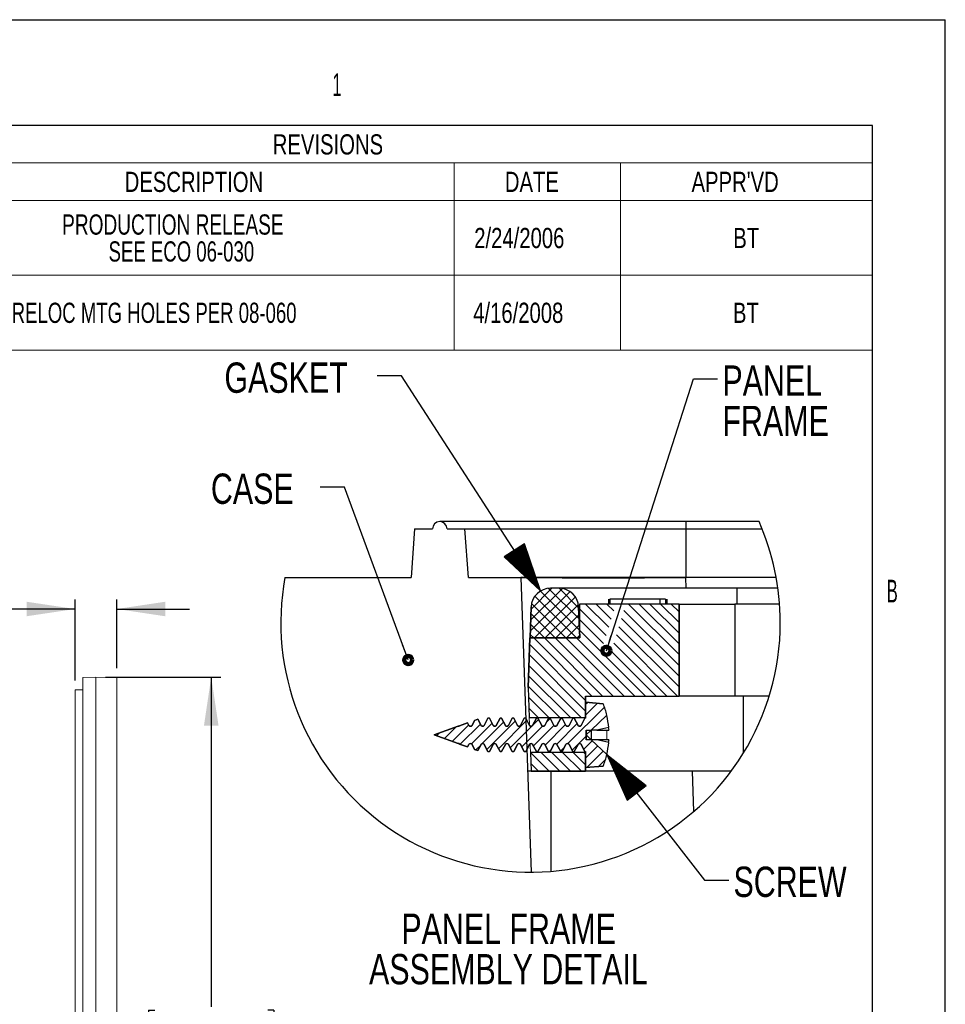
# Model space of a CAD drawing. Header units: inches. Extents: x 0 to 11, y 0 to 8.5.
# Tile 8 of 8: x 7.2 to 11, y 4.4 to 8.5. Entities that reach past the tile are written whole.
import ezdxf

# ---------------------------------------------------------------- set-up
doc = ezdxf.new("R2010")
doc.units = ezdxf.units.IN
doc.header["$MEASUREMENT"] = 0
doc.layers.add('SLD-0', color=7, linetype='Continuous')
doc.styles.add('SLDTEXTSTYLE2', font='TXT', dxfattribs={"width": 0.75})
doc.styles.add('SLDTEXTSTYLE6', font='TXT', dxfattribs={"width": 0.552632})
doc.styles.add('SLDTEXTSTYLE7', font='TXT', dxfattribs={"width": 0.705882})
doc.styles.add('SLDTEXTSTYLE8', font='TXT', dxfattribs={"width": 0.6875})
doc.dimstyles.new('SLDDIMSTYLE0', dxfattribs={"dimtxt": 0.125, "dimasz": 0.2, "dimexe": 0, "dimexo": 0.0625, "dimgap": 0.03125, "dimtad": 0, "dimtih": 1, "dimtoh": 1, "dimlfac": 4, "dimzin": 12, "dimdsep": 46, "dimtxsty": 'SLDTEXTSTYLE2', "dimsah": 1, "dimcen": 0.09, "dimadec": 0, "dimazin": 0, "dimtfac": 1, "dimtofl": 0, "dimtmove": 0, "dimatfit": 3, "dimfxl": 1, "dimtolj": 1, "dimtzin": 12, "dimarcsym": 0})

# ---------------------------------------------------------------- blocks, each defined once
blk = doc.blocks.new('SW_TABLEANNOTATION_0')
at = {"color": 0, "linetype": 'Continuous', "lineweight": 0}
for p, q in [((4.4165, 0), (0, 0)), ((4.4165, -0.9264), (4.4165, 0)), ((0, -0.1546), (4.4165, -0.1546)), ((2.691, -0.1546), (2.691, -0.3091)), ((3.3774, -0.1546), (3.3774, -0.3091)), ((0, -0.3091), (4.4165, -0.3091)), ((2.691, -0.3091), (2.691, -0.9264)), ((3.3774, -0.3091), (3.3774, -0.9264)), ((0, -0.6177), (4.4165, -0.6177)), ((0, -0.9264), (4.4165, -0.9264))]:
    blk.add_line(p, q, dxfattribs=at)
at = {"color": 0, "linetype": 'Continuous', "lineweight": 0, "attachment_point": 1}
for s, insert, char_height, style in [('REVISIONS', (1.9433, -0.0363), 0.08333, 'SLDTEXTSTYLE2'), ('DESCRIPTION', (1.3326, -0.1909), 0.083333, 'SLDTEXTSTYLE2'), ('DATE', (2.9006, -0.1909), 0.08333, 'SLDTEXTSTYLE2'), ("APPR'VD", (3.6706, -0.1909), 0.08333, 'SLDTEXTSTYLE2'), ('PRODUCTION RELEASE ', (1.0746, -0.3669), 0.083333, 'SLDTEXTSTYLE7'), ('2/24/2006', (2.7743, -0.4225), 0.08333, 'SLDTEXTSTYLE2'), ('BT', (3.8426, -0.4225), 0.08333, 'SLDTEXTSTYLE2'), ('SEE ECO 06-030', (1.2661, -0.478), 0.083333, 'SLDTEXTSTYLE8'), ('RELOC MTG HOLES PER 08-060', (0.8664, -0.7311), 0.083333, 'SLDTEXTSTYLE8'), ('4/16/2008', (2.77, -0.7311), 0.08333, 'SLDTEXTSTYLE2'), ('BT', (3.8414, -0.7311), 0.08333, 'SLDTEXTSTYLE2')]:
    blk.add_mtext(s, dxfattribs=dict(at, insert=insert, char_height=char_height, style=style))
blk = doc.blocks.new('*D18')
at = {"layer": 'SLD-0'}
for p, q in [((6.391, 6.2522), (6.391, 6.0836)), ((6.391, 6.2522), (6.4163, 6.2522)), ((6.8153, 6.2522), (6.79, 6.2522)), ((6.8153, 6.2522), (6.8153, 6.0836)), ((7.4106, 5.7742), (7.4106, 6.1081)), ((7.5831, 5.8242), (7.5831, 6.1081)), ((6.391, 6.0836), (6.4163, 6.0836)), ((6.8153, 6.0836), (6.79, 6.0836)), ((7.4106, 6.0687), (6.9538, 6.0687)), ((7.5831, 6.0687), (7.8831, 6.0687))]:
    blk.add_line(p, q, dxfattribs=at)
for points in [[(7.4106, 6.0687), (7.2106, 6.0987), (7.2106, 6.0387)], [(7.5831, 6.0687), (7.7831, 6.0387), (7.7831, 6.0987)]]:
    blk.add_solid(points, dxfattribs=at)
at = {"layer": 'SLD-0', "char_height": 0.125, "attachment_point": 1, "style": 'SLDTEXTSTYLE2'}
for s, insert in [('17.5', (6.4416, 6.2284)), ('.69', (6.4879, 6.03))]:
    blk.add_mtext(s, dxfattribs=dict(at, insert=insert))
blk = doc.blocks.new('*D19')
at = {"layer": 'SLD-0'}
for p, q in [((7.5362, 5.7879), (8.0118, 5.7879)), ((7.9724, 5.7879), (7.9724, 4.428)), ((7.7141, 4.4131), (7.7141, 4.2445)), ((7.7141, 4.4131), (7.7394, 4.4131)), ((8.2306, 4.4131), (8.2053, 4.4131)), ((8.2306, 4.4131), (8.2306, 4.2445)), ((7.7141, 4.2445), (7.7394, 4.2445)), ((8.2306, 4.2445), (8.2053, 4.2445)), ((7.9724, 2.6004), (7.9724, 4.0312)), ((7.5362, 2.6004), (8.0118, 2.6004))]:
    blk.add_line(p, q, dxfattribs=at)
for points in [[(7.9724, 5.7879), (7.9424, 5.5879), (8.0024, 5.5879)], [(7.9724, 2.6004), (8.0024, 2.8004), (7.9424, 2.8004)]]:
    blk.add_solid(points, dxfattribs=at)
at = {"layer": 'SLD-0', "char_height": 0.125, "attachment_point": 1, "style": 'SLDTEXTSTYLE2'}
for s, insert in [('323.9', (7.7647, 4.3892)), ('12.75', (7.7647, 4.1908))]:
    blk.add_mtext(s, dxfattribs=dict(at, insert=insert))

msp = doc.modelspace()

# ---------------------------------------------------------------- linework, layer by layer
at = {"color": 7, "linetype": 'Continuous', "lineweight": 15}
for p, q in [((7.4431, 5.786), (7.4969, 5.7879)), ((7.4431, 5.6236), (7.4431, 5.786)), ((7.4969, 5.6255), (7.4969, 5.7879)), ((7.4969, 5.7879), (7.5831, 5.7849)), ((7.5831, 5.7849), (7.5831, 5.6225)), ((7.4106, 5.7349), (7.4431, 5.7349)), ((7.4106, 5.5724), (7.4106, 5.7349)), ((7.5831, 5.7349), (7.5831, 5.5724)), ((7.4431, 2.7647), (7.4431, 5.6236)), ((7.4969, 2.7628), (7.4969, 5.6255)), ((7.5831, 2.7658), (7.5831, 5.6225)), ((7.4106, 2.8159), (7.4106, 5.5724)), ((7.5831, 2.8159), (7.5831, 5.5724))]:
    msp.add_line(p, q, dxfattribs=at)
at = {"layer": 'SLD-0', "color": 179, "linetype": 'Continuous'}
for p, q in [((0, 8.5), (11, 8.5)), ((11, 0), (11, 8.5)), ((10.7, 8.0635), (0.287, 8.0635)), ((10.7, 0.404), (10.7, 8.0635)), ((9.9294, 6.4293), (8.9148, 6.4293)), ((10.2317, 6.4293), (9.9294, 6.4293)), ((9.9294, 6.4293), (9.9294, 6.3993)), ((8.8108, 6.3993), (8.7968, 6.1993)), ((8.8108, 6.3993), (8.8848, 6.3993)), ((8.9448, 6.3993), (9.0188, 6.3993)), ((9.0328, 6.1993), (9.0188, 6.3993)), ((9.0188, 6.3993), (9.9294, 6.3993)), ((9.9294, 6.3993), (9.9294, 6.1993)), ((9.9294, 6.3993), (10.2444, 6.3993)), ((8.2762, 6.1993), (8.7968, 6.1993)), ((9.0328, 6.1993), (9.2498, 6.1993)), ((9.2498, 6.1993), (9.2923, 4.9831)), ((9.9294, 6.1993), (9.2498, 6.1993)), ((10.3026, 6.1993), (9.9294, 6.1993)), ((9.9309, 6.1543), (9.9294, 6.1993)), ((9.4523, 6.1408), (9.2881, 5.9767)), ((9.4205, 6.1533), (9.2897, 6.0224)), ((9.3774, 6.1543), (9.2913, 6.0682)), ((9.3301, 6.1427), (9.491, 5.9817)), ((9.3631, 6.1539), (9.4894, 6.0275)), ((9.4077, 6.1543), (9.3716, 6.1543)), ((9.4077, 6.1543), (9.3716, 6.1543)), ((9.4068, 6.1543), (9.4878, 6.0733)), ((10.1397, 6.1543), (9.4077, 6.1543)), ((10.3098, 6.1543), (10.1397, 6.1543)), ((10.1397, 6.1543), (10.1397, 6.0893)), ((9.4743, 6.1187), (9.305, 5.9493)), ((9.307, 6.1215), (9.4792, 5.9493)), ((9.6108, 6.1093), (9.6108, 6.0893)), ((9.6167, 6.1093), (9.6167, 6.0893)), ((9.8224, 6.1093), (9.6167, 6.1093)), ((9.8224, 6.1093), (9.8224, 6.0893)), ((9.8459, 6.1093), (9.8224, 6.1093)), ((9.8459, 6.1093), (9.8459, 6.0893)), ((9.8518, 6.1093), (9.8518, 6.0893)), ((9.2916, 6.0771), (9.2872, 5.9493)), ((9.2872, 5.9493), (9.2916, 6.0771)), ((9.2933, 6.091), (9.435, 5.9493)), ((9.4868, 6.0869), (9.3492, 5.9493)), ((9.4922, 5.9493), (9.4877, 6.0771)), ((9.4877, 6.0771), (9.4922, 5.9493)), ((9.4917, 6.0771), (9.4877, 6.0771)), ((9.9017, 6.0893), (9.4917, 6.0893)), ((9.4917, 6.0893), (9.4917, 5.9493)), ((9.4917, 6.0893), (9.4917, 5.9493)), ((9.9017, 6.0893), (9.4917, 6.0893)), ((9.6013, 5.9598), (9.4917, 6.0694)), ((9.6118, 5.9935), (9.516, 6.0893)), ((9.6224, 6.0271), (9.5602, 6.0893)), ((9.6329, 6.0608), (9.6044, 6.0893)), ((9.9017, 5.8362), (9.6748, 6.0631)), ((9.9017, 5.8804), (9.6928, 6.0893)), ((9.9017, 5.9246), (9.737, 6.0893)), ((9.9017, 5.9688), (9.7812, 6.0893)), ((9.9017, 6.013), (9.8254, 6.0893)), ((9.9017, 6.0572), (9.8696, 6.0893)), ((9.9017, 5.7093), (9.9017, 6.0893)), ((9.9017, 6.0893), (9.9017, 5.7093)), ((9.9017, 6.0893), (10.1317, 6.0893)), ((10.1317, 6.0893), (10.1317, 5.7093)), ((10.3167, 6.0893), (10.1317, 6.0893)), ((9.2907, 6.0495), (9.3908, 5.9493)), ((9.4888, 6.0448), (9.3934, 5.9493)), ((9.5908, 5.9261), (9.4917, 6.0252)), ((9.9017, 5.792), (9.6643, 6.0294)), ((9.2892, 6.0068), (9.3466, 5.9493)), ((9.4903, 6.0021), (9.4376, 5.9493)), ((9.7634, 5.7093), (9.4917, 5.981)), ((9.9017, 5.7478), (9.6538, 5.9957)), ((9.2868, 5.9493), (9.2797, 5.7443)), ((9.2797, 5.7443), (9.2868, 5.9493)), ((9.4917, 5.9493), (9.2868, 5.9493)), ((9.4917, 5.9493), (9.2868, 5.9493)), ((9.2872, 5.9493), (9.4922, 5.9493)), ((9.2877, 5.9641), (9.3024, 5.9493)), ((9.5424, 5.7093), (9.3024, 5.9493)), ((9.5866, 5.7093), (9.3466, 5.9493)), ((9.6308, 5.7093), (9.3908, 5.9493)), ((9.675, 5.7093), (9.435, 5.9493)), ((9.7192, 5.7093), (9.4792, 5.9493)), ((9.4917, 5.9593), (9.4817, 5.9493)), ((9.896, 5.7093), (9.6433, 5.962)), ((9.5167, 5.6909), (9.2859, 5.9217)), ((9.8076, 5.7093), (9.6222, 5.8947)), ((9.8518, 5.7093), (9.6328, 5.9284)), ((9.5167, 5.6467), (9.2844, 5.879)), ((9.4979, 5.6213), (9.2829, 5.8363)), ((9.4537, 5.6213), (9.2814, 5.7936)), ((9.2797, 5.7443), (9.284, 5.6213)), ((9.2797, 5.7443), (9.284, 5.6213)), ((9.4095, 5.6213), (9.2799, 5.7509)), ((9.3653, 5.6213), (9.281, 5.7056)), ((9.5167, 5.6213), (9.5167, 5.7093)), ((9.5167, 5.7093), (9.9017, 5.7093)), ((9.5167, 5.7093), (9.9017, 5.7093)), ((9.5167, 5.7093), (9.5167, 5.6213)), ((10.1317, 5.7093), (9.9017, 5.7093)), ((10.2737, 5.7093), (10.1317, 5.7093)), ((10.1667, 5.7093), (10.1667, 5.4733)), ((9.3211, 5.6213), (9.2826, 5.6598)), ((9.5944, 5.6642), (9.4437, 5.5135)), ((9.5893, 5.678), (9.5167, 5.6843)), ((9.5167, 5.6843), (9.5167, 5.6183)), ((9.5167, 5.6843), (9.5167, 5.6183)), ((9.5167, 5.6843), (9.5893, 5.678)), ((9.5253, 5.6836), (9.5167, 5.6749)), ((9.566, 5.68), (9.5167, 5.6307)), ((9.0587, 5.609), (9.048, 5.5884)), ((9.048, 5.5884), (9.0587, 5.609)), ((9.0722, 5.6138), (9.0587, 5.609)), ((9.0587, 5.609), (9.0722, 5.6138)), ((9.0855, 5.5884), (9.0722, 5.6138)), ((9.0722, 5.6138), (9.0855, 5.5884)), ((9.1136, 5.6183), (9.098, 5.5884)), ((9.098, 5.5884), (9.1136, 5.6183)), ((9.1198, 5.6183), (9.1136, 5.6183)), ((9.1198, 5.6183), (9.1136, 5.6183)), ((9.1355, 5.5884), (9.1198, 5.6183)), ((9.1198, 5.6183), (9.1355, 5.5884)), ((9.1636, 5.6183), (9.148, 5.5884)), ((9.148, 5.5884), (9.1636, 5.6183)), ((9.2745, 5.6094), (9.1573, 5.4923)), ((9.1698, 5.6183), (9.1636, 5.6183)), ((9.1698, 5.6183), (9.1636, 5.6183)), ((9.1855, 5.5884), (9.1698, 5.6183)), ((9.1698, 5.6183), (9.1855, 5.5884)), ((9.2136, 5.6183), (9.198, 5.5884)), ((9.198, 5.5884), (9.2136, 5.6183)), ((9.2198, 5.6183), (9.2136, 5.6183)), ((9.2198, 5.6183), (9.2136, 5.6183)), ((9.2355, 5.5884), (9.2198, 5.6183)), ((9.2198, 5.6183), (9.2355, 5.5884)), ((9.2636, 5.6183), (9.248, 5.5884)), ((9.248, 5.5884), (9.2636, 5.6183)), ((9.2698, 5.6183), (9.2636, 5.6183)), ((9.2698, 5.6183), (9.2636, 5.6183)), ((9.2855, 5.5884), (9.2698, 5.6183)), ((9.2698, 5.6183), (9.2855, 5.5884)), ((9.284, 5.6213), (9.5167, 5.6213)), ((9.284, 5.6213), (9.5167, 5.6213)), ((9.3136, 5.6183), (9.298, 5.5884)), ((9.298, 5.5884), (9.3136, 5.6183)), ((9.3225, 5.6133), (9.2983, 5.5891)), ((9.3198, 5.6183), (9.3136, 5.6183)), ((9.3198, 5.6183), (9.3136, 5.6183)), ((9.3355, 5.5884), (9.3198, 5.6183)), ((9.3198, 5.6183), (9.3355, 5.5884)), ((9.3636, 5.6183), (9.348, 5.5884)), ((9.348, 5.5884), (9.3636, 5.6183)), ((9.3705, 5.6171), (9.3547, 5.6013)), ((9.3698, 5.6183), (9.3636, 5.6183)), ((9.3698, 5.6183), (9.3636, 5.6183)), ((9.3855, 5.5884), (9.3698, 5.6183)), ((9.3698, 5.6183), (9.3855, 5.5884)), ((9.4136, 5.6183), (9.398, 5.5884)), ((9.398, 5.5884), (9.4136, 5.6183)), ((9.4159, 5.6183), (9.411, 5.6134)), ((9.4198, 5.6183), (9.4136, 5.6183)), ((9.4198, 5.6183), (9.4136, 5.6183)), ((9.4355, 5.5884), (9.4198, 5.6183)), ((9.4198, 5.6183), (9.4355, 5.5884)), ((9.4636, 5.6183), (9.448, 5.5884)), ((9.448, 5.5884), (9.4636, 5.6183)), ((9.4698, 5.6183), (9.4636, 5.6183)), ((9.4698, 5.6183), (9.4636, 5.6183)), ((9.4855, 5.5884), (9.4698, 5.6183)), ((9.4698, 5.6183), (9.4855, 5.5884)), ((9.5136, 5.6183), (9.498, 5.5884)), ((9.498, 5.5884), (9.5136, 5.6183)), ((9.5167, 5.6183), (9.5136, 5.6183)), ((9.5167, 5.6183), (9.5136, 5.6183)), ((9.5397, 5.5693), (9.6042, 5.6303)), ((9.5397, 5.5693), (9.6042, 5.6303)), ((8.9907, 5.5847), (8.8917, 5.5493)), ((8.8917, 5.5493), (8.9907, 5.5847)), ((8.9811, 5.5813), (8.934, 5.5342)), ((9.0344, 5.5904), (8.9666, 5.5225)), ((8.9917, 5.5846), (8.9907, 5.5847)), ((9.03, 5.5988), (8.9969, 5.5869)), ((8.9969, 5.5869), (9.03, 5.5988)), ((9.0824, 5.5942), (8.9991, 5.5109)), ((9.0355, 5.5884), (9.03, 5.5988)), ((9.03, 5.5988), (9.0355, 5.5884)), ((9.1304, 5.598), (9.0454, 5.5129)), ((9.1784, 5.6018), (9.0913, 5.5146)), ((9.2265, 5.6056), (9.1093, 5.4885)), ((9.2943, 5.5851), (9.2053, 5.4961)), ((9.3388, 5.5854), (9.2533, 5.4999)), ((9.3857, 5.5881), (9.3013, 5.5037)), ((9.4337, 5.5919), (9.3494, 5.5076)), ((9.4817, 5.5957), (9.3971, 5.5111)), ((9.5186, 5.5693), (9.5397, 5.5693)), ((9.5186, 5.5493), (9.5186, 5.5693)), ((9.5186, 5.5693), (9.5186, 5.5493)), ((9.5186, 5.5693), (9.5397, 5.5693)), ((9.5397, 5.5693), (9.5186, 5.5493)), ((9.5622, 5.5693), (9.5397, 5.5693)), ((9.5397, 5.5693), (9.5397, 5.5293)), ((9.6118, 5.58), (9.5622, 5.5693)), ((9.5622, 5.5693), (9.6118, 5.5693)), ((9.6097, 5.5795), (9.6118, 5.5693)), ((8.8917, 5.5493), (8.9907, 5.5139)), ((8.9907, 5.5139), (8.8917, 5.5493)), ((8.9123, 5.5567), (8.9015, 5.5458)), ((9.5186, 5.5442), (9.4605, 5.4862)), ((9.5439, 5.5253), (9.5085, 5.49)), ((9.5186, 5.5293), (9.5186, 5.5493)), ((9.5186, 5.5493), (9.5397, 5.5293)), ((9.5186, 5.5493), (9.5186, 5.5293)), ((9.5397, 5.5293), (9.5186, 5.5293)), ((9.5397, 5.5293), (9.5186, 5.5293)), ((9.6042, 5.4683), (9.5397, 5.5293)), ((9.6042, 5.4683), (9.5397, 5.5293)), ((9.5622, 5.5293), (9.5397, 5.5293)), ((9.6118, 5.5293), (9.5622, 5.5293)), ((9.6118, 5.5186), (9.5622, 5.5293)), ((9.6118, 5.5293), (9.6097, 5.5191)), ((8.9907, 5.5139), (8.9917, 5.514)), ((8.9969, 5.5117), (9.03, 5.4999)), ((9.03, 5.4999), (8.9969, 5.5117)), ((9.03, 5.4999), (9.0355, 5.5102)), ((9.0355, 5.5102), (9.03, 5.4999)), ((9.048, 5.5102), (9.0587, 5.4896)), ((9.0587, 5.4896), (9.048, 5.5102)), ((9.0587, 5.4896), (9.0722, 5.4848)), ((9.0722, 5.4848), (9.0587, 5.4896)), ((9.0839, 5.5073), (9.0643, 5.4876)), ((9.0722, 5.4848), (9.0855, 5.5102)), ((9.0855, 5.5102), (9.0722, 5.4848)), ((9.098, 5.5102), (9.1136, 5.4803)), ((9.1136, 5.4803), (9.098, 5.5102)), ((9.1198, 5.4803), (9.1355, 5.5102)), ((9.1355, 5.5102), (9.1198, 5.4803)), ((9.148, 5.5102), (9.1636, 5.4803)), ((9.1636, 5.4803), (9.148, 5.5102)), ((9.1698, 5.4803), (9.1855, 5.5102)), ((9.1855, 5.5102), (9.1698, 5.4803)), ((9.198, 5.5102), (9.2136, 5.4803)), ((9.2136, 5.4803), (9.198, 5.5102)), ((9.2198, 5.4803), (9.2355, 5.5102)), ((9.2355, 5.5102), (9.2198, 5.4803)), ((9.248, 5.5102), (9.2636, 5.4803)), ((9.2636, 5.4803), (9.248, 5.5102)), ((9.2698, 5.4803), (9.2855, 5.5102)), ((9.2855, 5.5102), (9.2698, 5.4803)), ((9.298, 5.5102), (9.3136, 5.4803)), ((9.3136, 5.4803), (9.298, 5.5102)), ((9.3198, 5.4803), (9.3355, 5.5102)), ((9.3355, 5.5102), (9.3198, 5.4803)), ((9.348, 5.5102), (9.3636, 5.4803)), ((9.3636, 5.4803), (9.348, 5.5102)), ((9.3737, 5.4877), (9.3663, 5.4803)), ((9.3698, 5.4803), (9.3855, 5.5102)), ((9.3855, 5.5102), (9.3698, 5.4803)), ((9.398, 5.5102), (9.4136, 5.4803)), ((9.4136, 5.4803), (9.398, 5.5102)), ((9.4301, 5.4999), (9.4125, 5.4823)), ((9.4198, 5.4803), (9.4355, 5.5102)), ((9.4355, 5.5102), (9.4198, 5.4803)), ((9.448, 5.5102), (9.4636, 5.4803)), ((9.4636, 5.4803), (9.448, 5.5102)), ((9.4698, 5.4803), (9.4855, 5.5102)), ((9.4855, 5.5102), (9.4698, 5.4803)), ((9.498, 5.5102), (9.5136, 5.4803)), ((9.5136, 5.4803), (9.498, 5.5102)), ((9.5666, 5.5039), (9.5167, 5.4539)), ((9.1136, 5.4803), (9.1198, 5.4803)), ((9.1136, 5.4803), (9.1198, 5.4803)), ((9.1636, 5.4803), (9.1698, 5.4803)), ((9.1636, 5.4803), (9.1698, 5.4803)), ((9.2136, 5.4803), (9.2198, 5.4803)), ((9.2136, 5.4803), (9.2198, 5.4803)), ((9.2636, 5.4803), (9.2698, 5.4803)), ((9.2636, 5.4803), (9.2698, 5.4803)), ((9.5167, 5.4773), (9.289, 5.4773)), ((9.289, 5.4773), (9.2917, 5.3993)), ((9.289, 5.4773), (9.2917, 5.3993)), ((9.5167, 5.4773), (9.289, 5.4773)), ((9.289, 5.4766), (9.3663, 5.3993)), ((9.3136, 5.4803), (9.3198, 5.4803)), ((9.3136, 5.4803), (9.3198, 5.4803)), ((9.3325, 5.4773), (9.4105, 5.3993)), ((9.3636, 5.4803), (9.3698, 5.4803)), ((9.3636, 5.4803), (9.3698, 5.4803)), ((9.3767, 5.4773), (9.4547, 5.3993)), ((9.4136, 5.4803), (9.4198, 5.4803)), ((9.4136, 5.4803), (9.4198, 5.4803)), ((9.4209, 5.4773), (9.4989, 5.3993)), ((9.4636, 5.4803), (9.4698, 5.4803)), ((9.4636, 5.4803), (9.4698, 5.4803)), ((9.4651, 5.4773), (9.5167, 5.4257)), ((9.5093, 5.4773), (9.5167, 5.4699)), ((9.5136, 5.4803), (9.5167, 5.4803)), ((9.5136, 5.4803), (9.5167, 5.4803)), ((9.5167, 5.4803), (9.5167, 5.4143)), ((9.5167, 5.4803), (9.5167, 5.4143)), ((9.5167, 5.3993), (9.5167, 5.4773)), ((9.5167, 5.4773), (9.5167, 5.3993)), ((9.5893, 5.4824), (9.5217, 5.4147)), ((9.5986, 5.4475), (9.5701, 5.419)), ((9.2906, 5.4308), (9.3221, 5.3993)), ((9.5167, 5.4143), (9.5893, 5.4207)), ((9.5893, 5.4207), (9.5167, 5.4143)), ((9.2917, 5.3993), (9.2777, 5.3993)), ((9.2917, 5.3993), (9.5167, 5.3993)), ((9.5167, 5.3993), (9.2917, 5.3993)), ((9.3748, 4.9866), (9.3748, 5.3993)), ((10.1166, 5.3993), (9.5167, 5.3993)), ((9.9631, 5.2339), (9.9573, 5.3993))]:
    msp.add_line(p, q, dxfattribs=at)
at = {"layer": 'SLD-0', "color": 179}
for p, q in [((8.7571, 7.03), (8.6571, 7.03)), ((9.3308, 6.1431), (8.7571, 7.03)), ((9.6022, 5.8965), (9.9611, 7.0178)), ((9.9611, 7.0178), (10.0611, 7.0178)), ((8.5218, 6.5716), (8.4218, 6.5716)), ((8.785, 5.8585), (8.5218, 6.5716)), ((9.2641, 6.3382), (9.1802, 6.2839)), ((9.3264, 6.1498), (9.2624, 6.3371)), ((9.3286, 6.1465), (9.2633, 6.3377)), ((9.3308, 6.1431), (9.2641, 6.3382)), ((9.2786, 6.2237), (9.2003, 6.2969)), ((9.2765, 6.2271), (9.2011, 6.2975)), ((9.2743, 6.2304), (9.202, 6.298)), ((9.2721, 6.2338), (9.2028, 6.2986)), ((9.2699, 6.2372), (9.2037, 6.2991)), ((9.2678, 6.2405), (9.2045, 6.2996)), ((9.2656, 6.2439), (9.2053, 6.3002)), ((9.2634, 6.2472), (9.2062, 6.3007)), ((9.2612, 6.2506), (9.207, 6.3013)), ((9.2591, 6.254), (9.2079, 6.3018)), ((9.2569, 6.2573), (9.2087, 6.3024)), ((9.2547, 6.2607), (9.2095, 6.3029)), ((9.2526, 6.264), (9.2104, 6.3034)), ((9.2504, 6.2674), (9.2112, 6.304)), ((9.2482, 6.2707), (9.2121, 6.3045)), ((9.246, 6.2741), (9.2129, 6.3051)), ((9.2439, 6.2775), (9.2137, 6.3056)), ((9.2417, 6.2808), (9.2146, 6.3062)), ((9.2395, 6.2842), (9.2154, 6.3067)), ((9.2373, 6.2875), (9.2163, 6.3072)), ((9.2352, 6.2909), (9.2171, 6.3078)), ((9.233, 6.2943), (9.2179, 6.3083)), ((9.2308, 6.2976), (9.2188, 6.3089)), ((9.2287, 6.301), (9.2196, 6.3094)), ((9.2265, 6.3043), (9.2205, 6.31)), ((9.2243, 6.3077), (9.2213, 6.3105)), ((9.2243, 6.3077), (9.223, 6.3116)), ((9.2265, 6.3043), (9.2238, 6.3121)), ((9.2287, 6.301), (9.2247, 6.3127)), ((9.2308, 6.2976), (9.2255, 6.3132)), ((9.233, 6.2943), (9.2263, 6.3138)), ((9.2352, 6.2909), (9.2272, 6.3143)), ((9.2373, 6.2875), (9.228, 6.3148)), ((9.2395, 6.2842), (9.2289, 6.3154)), ((9.2417, 6.2808), (9.2297, 6.3159)), ((9.2439, 6.2775), (9.2305, 6.3165)), ((9.246, 6.2741), (9.2314, 6.317)), ((9.2482, 6.2707), (9.2322, 6.3176)), ((9.2504, 6.2674), (9.233, 6.3181)), ((9.2526, 6.264), (9.2339, 6.3186)), ((9.2547, 6.2607), (9.2347, 6.3192)), ((9.2569, 6.2573), (9.2356, 6.3197)), ((9.2591, 6.254), (9.2364, 6.3203)), ((9.2612, 6.2506), (9.2372, 6.3208)), ((9.2634, 6.2472), (9.2381, 6.3214)), ((9.2656, 6.2439), (9.2389, 6.3219)), ((9.2678, 6.2405), (9.2398, 6.3225)), ((9.2699, 6.2372), (9.2406, 6.323)), ((9.2721, 6.2338), (9.2414, 6.3235)), ((9.2743, 6.2304), (9.2423, 6.3241)), ((9.2765, 6.2271), (9.2431, 6.3246)), ((9.2786, 6.2237), (9.244, 6.3252)), ((9.2808, 6.2204), (9.2448, 6.3257)), ((9.283, 6.217), (9.2456, 6.3263)), ((9.2851, 6.2136), (9.2465, 6.3268)), ((9.2873, 6.2103), (9.2473, 6.3273)), ((9.2895, 6.2069), (9.2482, 6.3279)), ((9.2917, 6.2036), (9.249, 6.3284)), ((9.2938, 6.2002), (9.2498, 6.329)), ((9.296, 6.1969), (9.2507, 6.3295)), ((9.2982, 6.1935), (9.2515, 6.3301)), ((9.3004, 6.1901), (9.2524, 6.3306)), ((9.3025, 6.1868), (9.2532, 6.3311)), ((9.3047, 6.1834), (9.254, 6.3317)), ((9.3069, 6.1801), (9.2549, 6.3322)), ((9.309, 6.1767), (9.2557, 6.3328)), ((9.3112, 6.1733), (9.2566, 6.3333)), ((9.3134, 6.17), (9.2574, 6.3339)), ((9.3156, 6.1666), (9.2582, 6.3344)), ((9.3177, 6.1633), (9.2591, 6.3349)), ((9.3199, 6.1599), (9.2599, 6.3355)), ((9.3221, 6.1566), (9.2608, 6.336)), ((9.3243, 6.1532), (9.2616, 6.3366)), ((9.3308, 6.1431), (9.1802, 6.2839)), ((9.3286, 6.1465), (9.181, 6.2844)), ((9.3264, 6.1498), (9.1818, 6.285)), ((9.3243, 6.1532), (9.1827, 6.2855)), ((9.3221, 6.1566), (9.1835, 6.2861)), ((9.3199, 6.1599), (9.1844, 6.2866)), ((9.3177, 6.1633), (9.1852, 6.2871)), ((9.3156, 6.1666), (9.186, 6.2877)), ((9.3134, 6.17), (9.1869, 6.2882)), ((9.3112, 6.1733), (9.1877, 6.2888)), ((9.309, 6.1767), (9.1885, 6.2893)), ((9.3069, 6.1801), (9.1894, 6.2899)), ((9.3047, 6.1834), (9.1902, 6.2904)), ((9.3025, 6.1868), (9.1911, 6.2909)), ((9.3004, 6.1901), (9.1919, 6.2915)), ((9.2982, 6.1935), (9.1927, 6.292)), ((9.296, 6.1969), (9.1936, 6.2926)), ((9.2938, 6.2002), (9.1944, 6.2931)), ((9.2917, 6.2036), (9.1953, 6.2937)), ((9.2895, 6.2069), (9.1961, 6.2942)), ((9.2873, 6.2103), (9.1969, 6.2948)), ((9.2851, 6.2136), (9.1978, 6.2953)), ((9.283, 6.217), (9.1986, 6.2958)), ((9.2808, 6.2204), (9.1995, 6.2964)), ((9.6042, 5.4683), (10.0067, 4.9502)), ((9.6042, 5.4683), (9.6874, 5.2797)), ((9.6042, 5.4683), (9.7664, 5.341)), ((9.6067, 5.4652), (9.6882, 5.2803)), ((9.6067, 5.4652), (9.7656, 5.3404)), ((9.6091, 5.462), (9.689, 5.2809)), ((9.6091, 5.462), (9.7648, 5.3398)), ((9.6116, 5.4588), (9.6898, 5.2815)), ((9.6116, 5.4588), (9.764, 5.3392)), ((9.6141, 5.4557), (9.6906, 5.2821)), ((9.6141, 5.4557), (9.7633, 5.3386)), ((9.6165, 5.4525), (9.6914, 5.2828)), ((9.6165, 5.4525), (9.7625, 5.338)), ((9.619, 5.4494), (9.6922, 5.2834)), ((9.619, 5.4494), (9.7617, 5.3374)), ((9.6214, 5.4462), (9.693, 5.284)), ((9.6214, 5.4462), (9.7609, 5.3367)), ((9.6239, 5.443), (9.6938, 5.2846)), ((9.6239, 5.443), (9.7601, 5.3361)), ((9.6263, 5.4399), (9.6945, 5.2852)), ((9.6263, 5.4399), (9.7593, 5.3355)), ((9.6288, 5.4367), (9.6953, 5.2858)), ((9.6288, 5.4367), (9.7585, 5.3349)), ((9.6312, 5.4336), (9.6961, 5.2864)), ((9.6312, 5.4336), (9.7577, 5.3343)), ((9.6337, 5.4304), (9.6969, 5.2871)), ((9.6337, 5.4304), (9.7569, 5.3337)), ((9.6361, 5.4272), (9.6977, 5.2877)), ((9.6361, 5.4272), (9.7561, 5.3331)), ((9.6386, 5.4241), (9.6985, 5.2883)), ((9.6386, 5.4241), (9.7554, 5.3324)), ((9.641, 5.4209), (9.6993, 5.2889)), ((9.641, 5.4209), (9.7546, 5.3318)), ((9.6435, 5.4178), (9.7001, 5.2895)), ((9.6435, 5.4178), (9.7538, 5.3312)), ((9.646, 5.4146), (9.7009, 5.2901)), ((9.646, 5.4146), (9.753, 5.3306)), ((9.6484, 5.4114), (9.7017, 5.2907)), ((9.6484, 5.4114), (9.7522, 5.33)), ((9.6509, 5.4083), (9.7024, 5.2913)), ((9.6509, 5.4083), (9.7514, 5.3294)), ((9.6533, 5.4051), (9.7032, 5.292)), ((9.6533, 5.4051), (9.7506, 5.3288)), ((9.6558, 5.402), (9.704, 5.2926)), ((9.6558, 5.402), (9.7498, 5.3282)), ((9.6582, 5.3988), (9.7048, 5.2932)), ((9.6582, 5.3988), (9.749, 5.3275)), ((9.6607, 5.3957), (9.7056, 5.2938)), ((9.6607, 5.3957), (9.7482, 5.3269)), ((9.6631, 5.3925), (9.7064, 5.2944)), ((9.6631, 5.3925), (9.7475, 5.3263)), ((9.6656, 5.3893), (9.7072, 5.295)), ((9.6656, 5.3893), (9.7467, 5.3257)), ((9.668, 5.3862), (9.708, 5.2956)), ((9.668, 5.3862), (9.7459, 5.3251)), ((9.6705, 5.383), (9.7088, 5.2963)), ((9.6705, 5.383), (9.7451, 5.3245)), ((9.6729, 5.3799), (9.7096, 5.2969)), ((9.6729, 5.3799), (9.7443, 5.3239)), ((9.6754, 5.3767), (9.7103, 5.2975)), ((9.6754, 5.3767), (9.7435, 5.3232)), ((9.6778, 5.3735), (9.7111, 5.2981)), ((9.6778, 5.3735), (9.7427, 5.3226)), ((9.6803, 5.3704), (9.7119, 5.2987)), ((9.6803, 5.3704), (9.7419, 5.322)), ((9.6828, 5.3672), (9.7127, 5.2993)), ((9.6828, 5.3672), (9.7411, 5.3214)), ((9.6852, 5.3641), (9.7135, 5.2999)), ((9.6852, 5.3641), (9.7403, 5.3208)), ((9.6874, 5.2797), (9.7664, 5.341)), ((9.6877, 5.3609), (9.7143, 5.3005)), ((9.6877, 5.3609), (9.7396, 5.3202)), ((9.6901, 5.3577), (9.7151, 5.3012)), ((9.6901, 5.3577), (9.7388, 5.3196)), ((9.6926, 5.3546), (9.7159, 5.3018)), ((9.6926, 5.3546), (9.738, 5.319)), ((9.695, 5.3514), (9.7167, 5.3024)), ((9.695, 5.3514), (9.7372, 5.3183)), ((9.6975, 5.3483), (9.7174, 5.303)), ((9.6975, 5.3483), (9.7364, 5.3177)), ((9.6999, 5.3451), (9.7182, 5.3036)), ((9.6999, 5.3451), (9.7356, 5.3171)), ((9.7024, 5.342), (9.719, 5.3042)), ((9.7024, 5.342), (9.7348, 5.3165)), ((9.7048, 5.3388), (9.7198, 5.3048)), ((9.7048, 5.3388), (9.734, 5.3159)), ((9.7073, 5.3356), (9.7206, 5.3055)), ((9.7073, 5.3356), (9.7332, 5.3153)), ((9.7097, 5.3325), (9.7214, 5.3061)), ((9.7097, 5.3325), (9.7325, 5.3147)), ((9.7122, 5.3293), (9.7222, 5.3067)), ((9.7122, 5.3293), (9.7317, 5.314)), ((9.7147, 5.3262), (9.723, 5.3073)), ((9.7147, 5.3262), (9.7309, 5.3134)), ((9.7171, 5.323), (9.7238, 5.3079)), ((9.7171, 5.323), (9.7301, 5.3128)), ((9.7196, 5.3198), (9.7246, 5.3085)), ((9.7196, 5.3198), (9.7293, 5.3122)), ((9.722, 5.3167), (9.7253, 5.3091)), ((9.722, 5.3167), (9.7285, 5.3116)), ((9.7245, 5.3135), (9.7261, 5.3097)), ((9.7245, 5.3135), (9.7277, 5.311)), ((10.0067, 4.9502), (10.1067, 4.9502))]:
    msp.add_line(p, q, dxfattribs=at)
at = {"layer": 'SLD-0', "color": 7, "linetype": 'Continuous'}
for p, q in [((9.6123, 5.9282), (9.6225, 5.96)), ((8.7735, 5.8898), (8.7619, 5.9211))]:
    msp.add_line(p, q, dxfattribs=at)
at = {"layer": 'SLD-0', "color": 179, "linetype": 'Continuous', "lineweight": 0}
for p, q in [((9.284, 5.6202), (9.284, 5.6213)), ((9.2841, 5.617), (9.284, 5.6202)), ((9.2843, 5.6117), (9.2841, 5.617)), ((9.2845, 5.6045), (9.2843, 5.6117)), ((9.2849, 5.5956), (9.2845, 5.6045)), ((9.2852, 5.5853), (9.2849, 5.5956)), ((9.2852, 5.5849), (9.2852, 5.5853)), ((9.6038, 5.5693), (9.6042, 5.5493)), ((9.6042, 5.5493), (9.6038, 5.5293)), ((9.2877, 5.5133), (9.2877, 5.5135)), ((9.2881, 5.503), (9.2877, 5.5133)), ((9.2884, 5.4942), (9.2881, 5.503)), ((9.2886, 5.487), (9.2884, 5.4942)), ((9.2888, 5.4817), (9.2886, 5.487)), ((9.2889, 5.4784), (9.2888, 5.4817)), ((9.289, 5.4773), (9.2889, 5.4784))]:
    msp.add_line(p, q, dxfattribs=at)
at = {"layer": 'SLD-0', "color": 7, "linetype": 'Continuous', "lineweight": 158}
for centre in [(9.6022, 5.8965), (8.785, 5.8585)]:
    msp.add_circle(centre, 0.0167, dxfattribs=at)
at = {"layer": 'SLD-0', "color": 179, "linetype": 'Continuous'}
for centre, radius, start, end in [((8.9148, 6.3993), 0.03, 0, 180), ((9.2894, 6.0132), 1.0301, 0, 23.8246), ((9.2894, 6.0132), 1.0301, 169.5916, 0), ((9.5896, 36.9793), 30.7819, 269.36751, 270.63249), ((9.3716, 6.0743), 0.08, 90, 178), ((9.3716, 6.0743), 0.08, 90.0002, 178), ((9.4077, 6.0743), 0.08, 2, 90.0001), ((9.4077, 6.0743), 0.08, 2, 90.0003), ((9.2627, 5.5493), 0.351, 13.342, 21.5013), ((9.2628, 5.5494), 0.3509, 13.3406, 21.5028), ((9.2628, 5.5493), 0.3504, 5.0228, 13.2894), ((8.9917, 5.5917), 0.00705, 270.0101, 317.8572), ((9.0417, 5.5917), 0.00705, 207.5812, 270.0005), ((9.0417, 5.5917), 0.00705, 270.0005, 332.4197), ((9.0917, 5.5917), 0.00705, 207.5819, 269.9981), ((9.0917, 5.5917), 0.00705, 269.9999, 332.4199), ((9.1417, 5.5917), 0.00705, 207.5806, 270.0003), ((9.1417, 5.5917), 0.00705, 270.0046, 332.4193), ((9.1917, 5.5917), 0.00705, 207.5813, 269.9987), ((9.1917, 5.5917), 0.00705, 270.004, 332.4187), ((9.2417, 5.5917), 0.00705, 207.5705, 270.0066), ((9.2417, 5.5917), 0.00705, 270, 332.42), ((9.2917, 5.5917), 0.00705, 207.5819, 269.9981), ((9.2917, 5.5917), 0.00705, 269.9998, 332.4199), ((9.3417, 5.5917), 0.00705, 207.5804, 270.0002), ((9.3417, 5.5917), 0.00705, 270.0046, 332.4194), ((9.3917, 5.5917), 0.00705, 207.5812, 269.9988), ((9.3917, 5.5917), 0.00705, 270.0053, 332.4197), ((9.4417, 5.5917), 0.00705, 207.5705, 270.0067), ((9.4417, 5.5917), 0.00705, 269.9999, 332.42), ((9.4917, 5.5917), 0.00705, 207.5815, 269.9962), ((9.4917, 5.5917), 0.00705, 269.9998, 332.4189), ((8.9917, 5.507), 0.00705, 42.1483, 89.9874), ((9.0417, 5.507), 0.00705, 89.997, 152.4206), ((9.0417, 5.507), 0.00705, 27.5799, 90.0033), ((9.0917, 5.507), 0.00705, 90.0024, 152.4186), ((9.0917, 5.507), 0.00705, 27.5806, 90.0024), ((9.1417, 5.507), 0.00705, 89.9982, 152.421), ((9.1417, 5.507), 0.00705, 27.579, 89.9982), ((9.1917, 5.507), 0.00705, 89.9984, 152.4198), ((9.1917, 5.507), 0.00705, 27.5811, 89.9984), ((9.2417, 5.507), 0.00705, 89.9911, 152.4312), ((9.2417, 5.507), 0.00705, 27.5799, 90.0035), ((9.2917, 5.507), 0.00705, 90.0027, 152.4186), ((9.2917, 5.507), 0.00705, 27.5805, 90.0027), ((9.3417, 5.507), 0.00705, 89.9982, 152.4211), ((9.3417, 5.507), 0.00705, 27.5789, 89.9982), ((9.3917, 5.507), 0.00705, 89.9993, 152.4207), ((9.3917, 5.507), 0.00705, 27.5797, 89.9993), ((9.4417, 5.507), 0.00705, 89.9909, 152.4312), ((9.4417, 5.507), 0.00705, 27.5798, 90.0036), ((9.4917, 5.507), 0.00705, 90.003, 152.4202), ((9.4917, 5.507), 0.00705, 27.5798, 90.003), ((9.2628, 5.5493), 0.3504, 346.7106, 354.9771), ((9.2627, 5.5493), 0.351, 338.4982, 346.6576), ((9.2628, 5.5493), 0.3509, 338.4966, 346.6592)]:
    msp.add_arc(centre, radius, start, end, dxfattribs=at)
for points, weights in [([(8.9917, 5.5846), (8.9914, 5.5846), (8.991, 5.5846), (8.9907, 5.5847)], [1, 0.95379071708, 0.910784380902, 0.870980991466]), ([(8.9969, 5.5869), (8.9955, 5.5853), (8.9935, 5.5846), (8.9917, 5.5846)], [0.574200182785, 0.653142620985, 0.79507589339, 1]), ([(9.0417, 5.5846), (9.0393, 5.5846), (9.0368, 5.5857), (9.0355, 5.5884)], [1, 0.748479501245, 0.591852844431, 0.530120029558]), ([(9.048, 5.5884), (9.0466, 5.5857), (9.0441, 5.5846), (9.0417, 5.5846)], [0.530120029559, 0.591852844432, 0.748479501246, 1]), ([(9.0917, 5.5846), (9.0893, 5.5846), (9.0868, 5.5857), (9.0855, 5.5884)], [1, 0.748479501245, 0.591852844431, 0.530120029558]), ([(9.098, 5.5884), (9.0966, 5.5857), (9.0941, 5.5846), (9.0917, 5.5846)], [0.530120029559, 0.591852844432, 0.748479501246, 1]), ([(9.1417, 5.5846), (9.1393, 5.5846), (9.1368, 5.5857), (9.1355, 5.5884)], [1, 0.748479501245, 0.591852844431, 0.530120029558]), ([(9.148, 5.5884), (9.1466, 5.5857), (9.1441, 5.5846), (9.1417, 5.5846)], [0.530120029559, 0.591852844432, 0.748479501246, 1]), ([(9.1917, 5.5846), (9.1893, 5.5846), (9.1868, 5.5857), (9.1855, 5.5884)], [1, 0.748479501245, 0.591852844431, 0.530120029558]), ([(9.198, 5.5884), (9.1966, 5.5857), (9.1941, 5.5846), (9.1917, 5.5846)], [0.530120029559, 0.591852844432, 0.748479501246, 1]), ([(9.2417, 5.5846), (9.2393, 5.5846), (9.2368, 5.5857), (9.2355, 5.5884)], [1, 0.748479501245, 0.591852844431, 0.530120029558]), ([(9.248, 5.5884), (9.2466, 5.5857), (9.2441, 5.5846), (9.2417, 5.5846)], [0.530120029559, 0.591852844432, 0.748479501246, 1]), ([(9.2917, 5.5846), (9.2893, 5.5846), (9.2868, 5.5857), (9.2855, 5.5884)], [1, 0.748479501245, 0.591852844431, 0.530120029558]), ([(9.298, 5.5884), (9.2966, 5.5857), (9.2941, 5.5846), (9.2917, 5.5846)], [0.530120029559, 0.591852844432, 0.748479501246, 1]), ([(9.3417, 5.5846), (9.3393, 5.5846), (9.3368, 5.5857), (9.3355, 5.5884)], [1, 0.748479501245, 0.591852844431, 0.530120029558]), ([(9.348, 5.5884), (9.3466, 5.5857), (9.3441, 5.5846), (9.3417, 5.5846)], [0.530120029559, 0.591852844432, 0.748479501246, 1]), ([(9.3917, 5.5846), (9.3893, 5.5846), (9.3868, 5.5857), (9.3855, 5.5884)], [1, 0.748479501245, 0.591852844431, 0.530120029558]), ([(9.398, 5.5884), (9.3966, 5.5857), (9.3941, 5.5846), (9.3917, 5.5846)], [0.530120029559, 0.591852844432, 0.748479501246, 1]), ([(9.4417, 5.5846), (9.4393, 5.5846), (9.4368, 5.5857), (9.4355, 5.5884)], [1, 0.748479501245, 0.591852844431, 0.530120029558]), ([(9.448, 5.5884), (9.4466, 5.5857), (9.4441, 5.5846), (9.4417, 5.5846)], [0.530120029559, 0.591852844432, 0.748479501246, 1]), ([(9.4917, 5.5846), (9.4893, 5.5846), (9.4868, 5.5857), (9.4855, 5.5884)], [1, 0.748479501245, 0.591852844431, 0.530120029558]), ([(9.498, 5.5884), (9.4966, 5.5857), (9.4941, 5.5846), (9.4917, 5.5846)], [0.530120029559, 0.591852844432, 0.748479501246, 1]), ([(8.9907, 5.5139), (8.991, 5.514), (8.9914, 5.514), (8.9917, 5.514)], [0.870980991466, 0.910784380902, 0.95379071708, 1]), ([(8.9917, 5.514), (8.9935, 5.514), (8.9955, 5.5133), (8.9969, 5.5117)], [1, 0.79507589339, 0.653142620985, 0.574200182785]), ([(9.0355, 5.5102), (9.0368, 5.5129), (9.0393, 5.514), (9.0417, 5.514)], [0.530120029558, 0.591852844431, 0.748479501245, 1]), ([(9.0417, 5.514), (9.0441, 5.514), (9.0466, 5.5129), (9.048, 5.5102)], [1, 0.748479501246, 0.591852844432, 0.530120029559]), ([(9.0855, 5.5102), (9.0868, 5.5129), (9.0893, 5.514), (9.0917, 5.514)], [0.530120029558, 0.591852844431, 0.748479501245, 1]), ([(9.0917, 5.514), (9.0941, 5.514), (9.0966, 5.5129), (9.098, 5.5102)], [1, 0.748479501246, 0.591852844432, 0.530120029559]), ([(9.1355, 5.5102), (9.1368, 5.5129), (9.1393, 5.514), (9.1417, 5.514)], [0.530120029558, 0.591852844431, 0.748479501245, 1]), ([(9.1417, 5.514), (9.1441, 5.514), (9.1466, 5.5129), (9.148, 5.5102)], [1, 0.748479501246, 0.591852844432, 0.530120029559]), ([(9.1855, 5.5102), (9.1868, 5.5129), (9.1893, 5.514), (9.1917, 5.514)], [0.530120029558, 0.591852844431, 0.748479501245, 1]), ([(9.1917, 5.514), (9.1941, 5.514), (9.1966, 5.5129), (9.198, 5.5102)], [1, 0.748479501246, 0.591852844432, 0.530120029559]), ([(9.2355, 5.5102), (9.2368, 5.5129), (9.2393, 5.514), (9.2417, 5.514)], [0.530120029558, 0.591852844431, 0.748479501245, 1]), ([(9.2417, 5.514), (9.2441, 5.514), (9.2466, 5.5129), (9.248, 5.5102)], [1, 0.748479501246, 0.591852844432, 0.530120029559]), ([(9.2855, 5.5102), (9.2868, 5.5129), (9.2893, 5.514), (9.2917, 5.514)], [0.530120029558, 0.591852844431, 0.748479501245, 1]), ([(9.2917, 5.514), (9.2941, 5.514), (9.2966, 5.5129), (9.298, 5.5102)], [1, 0.748479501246, 0.591852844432, 0.530120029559]), ([(9.3355, 5.5102), (9.3368, 5.5129), (9.3393, 5.514), (9.3417, 5.514)], [0.530120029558, 0.591852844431, 0.748479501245, 1]), ([(9.3417, 5.514), (9.3441, 5.514), (9.3466, 5.5129), (9.348, 5.5102)], [1, 0.748479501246, 0.591852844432, 0.530120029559]), ([(9.3855, 5.5102), (9.3868, 5.5129), (9.3893, 5.514), (9.3917, 5.514)], [0.530120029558, 0.591852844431, 0.748479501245, 1]), ([(9.3917, 5.514), (9.3941, 5.514), (9.3966, 5.5129), (9.398, 5.5102)], [1, 0.748479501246, 0.591852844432, 0.530120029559]), ([(9.4355, 5.5102), (9.4368, 5.5129), (9.4393, 5.514), (9.4417, 5.514)], [0.530120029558, 0.591852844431, 0.748479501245, 1]), ([(9.4417, 5.514), (9.4441, 5.514), (9.4466, 5.5129), (9.448, 5.5102)], [1, 0.748479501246, 0.591852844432, 0.530120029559]), ([(9.4855, 5.5102), (9.4868, 5.5129), (9.4893, 5.514), (9.4917, 5.514)], [0.530120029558, 0.591852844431, 0.748479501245, 1]), ([(9.4917, 5.514), (9.4941, 5.514), (9.4966, 5.5129), (9.498, 5.5102)], [1, 0.748479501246, 0.591852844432, 0.530120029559])]:
    msp.add_rational_spline(points, weights, degree=3, dxfattribs=at)

# ---------------------------------------------------------------- block references
at = {"color": 7, "linetype": 'Continuous', "lineweight": 0}
msp.add_blockref('SW_TABLEANNOTATION_0', (6.2828, 8.0635), dxfattribs=at)

# ---------------------------------------------------------------- texts
at = {"layer": 'SLD-0', "attachment_point": 1}
for s, insert, char_height, style in [('1', (8.4717, 8.2787), 0.0938, 'SLDTEXTSTYLE6'), ('GASKET', (8.0268, 7.0857), 0.125, 'SLDTEXTSTYLE2'), ('PANEL', (10.0808, 7.0735), 0.125, 'SLDTEXTSTYLE2'), ('FRAME', (10.0808, 6.9069), 0.125, 'SLDTEXTSTYLE2'), ('CASE', (7.971, 6.6275), 0.125, 'SLDTEXTSTYLE2'), ('B', (10.7577, 6.1896), 0.0938, 'SLDTEXTSTYLE6'), ('SCREW', (10.1264, 5.0058), 0.125, 'SLDTEXTSTYLE2'), ('PANEL FRAME', (8.7565, 4.8122), 0.125, 'SLDTEXTSTYLE2'), ('ASSEMBLY DETAIL', (8.6233, 4.6455), 0.125, 'SLDTEXTSTYLE2')]:
    msp.add_mtext(s, dxfattribs=dict(at, insert=insert, char_height=char_height, style=style))

# ---------------------------------------------------------------- dimensions: what is measured, and where the dimension line sits
at = {"layer": 'SLD-0'}
dim = msp.add_linear_dim(base=(7.5831, 6.0687), p1=(7.4106, 5.7349), p2=(7.5831, 5.7849), dimstyle='SLDDIMSTYLE0', dxfattribs=at)
dim.commit()
dim.dimension.update_dxf_attribs({"geometry": '*D18', "text_midpoint": (6.6032, 6.0687), "dimtype": 160})
dim = msp.add_linear_dim(base=(7.9724, 2.6004), p1=(7.4969, 5.7879), p2=(7.4969, 2.6004), angle=90, dimstyle='SLDDIMSTYLE0', dxfattribs=at)
dim.commit()
dim.dimension.update_dxf_attribs({"geometry": '*D19', "text_midpoint": (7.9724, 4.2296), "dimtype": 160})

doc.saveas('drawing.dxf')
